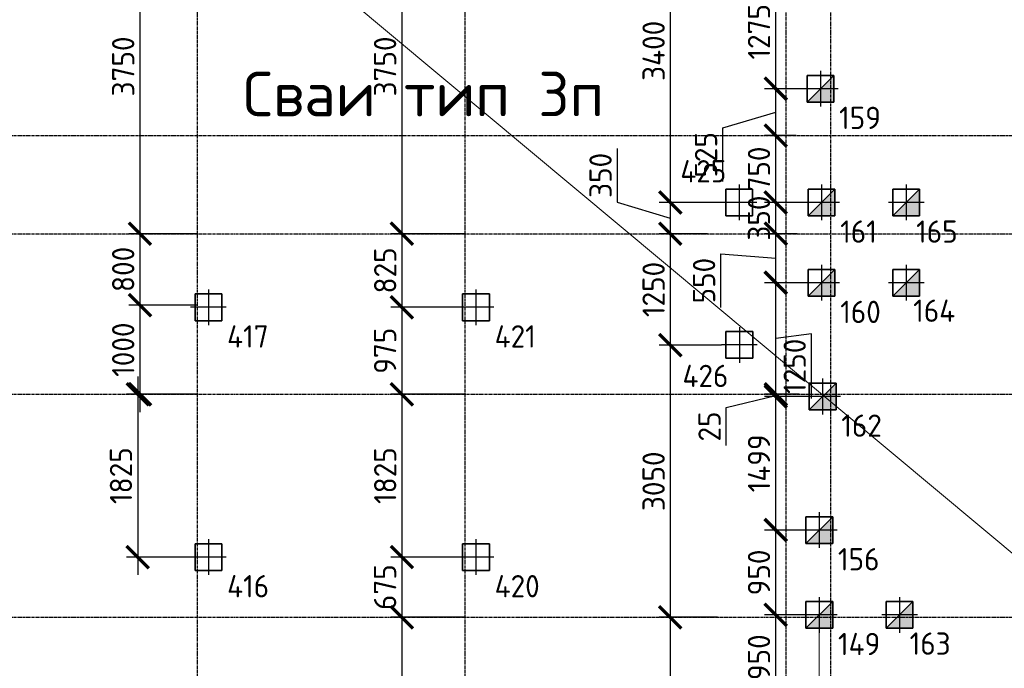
# Model space of a CAD drawing. Header units: millimetres. Extents: x -93479 to 1057970, y -66333 to 172656.
# Tile 225 of 256: x 357436 to 368478, y 41745 to 49015. Entities that reach past the tile are written whole.
import ezdxf

# ---------------------------------------------------------------- set-up
doc = ezdxf.new("R2010")
doc.units = ezdxf.units.MM
for name, pattern in [('______5', [1100, 800, -100, 100, -100]), ('DASHDOT', [25.4, 12.7, -6.35, 0, -6.35]), ('осевая', [50.8, 31.75, -6.35, 6.35, -6.35])]:
    doc.linetypes.add(name, pattern=pattern)
for name, color, linetype, lineweight in [('Standard', 7, 'Continuous', 25), ('КО_оси', 1, 'DASHDOT', 25), ('КО_осн_тон', 183, 'Continuous', 25), ('КО_фундаменты', 2, 'Continuous', 50), ('Оси', 40, '______5', 18), ('РАЗМЕРЫ', 7, 'Continuous', 9)]:
    doc.layers.add(name, color=color, linetype=linetype, lineweight=lineweight)
doc.styles.add('GOST-2.304_Type-B', font='GOST_Common.ttf')
doc.styles.add('ISOCPEUR', font='GOST_Common.ttf', dxfattribs={"height": 450})
doc.styles.add('ГОСТ', font='GOST_Common.ttf')
doc.dimstyles.new('СПДС', dxfattribs={"dimscale": 100, "dimtxt": 2.5, "dimasz": 2.5, "dimexe": 1.25, "dimexo": 0, "dimtad": 1, "dimdec": 0, "dimtxsty": 'GOST-2.304_Type-B', "dimblk": 'ARCHTICK', "dimcen": 2.5, "dimdle": 2, "dimadec": 0, "dimazin": 2, "dimtfac": 0.75, "dimtdec": 0, "dimtmove": 1, "dimatfit": 3, "dimfxl": 1, "dimtolj": 1, "dimarcsym": 1})

# ---------------------------------------------------------------- blocks, each defined once
blk = doc.blocks.new('оси')
at = {"layer": 'Оси', "color": 7, "linetype": 'осевая', "lineweight": 25, "transparency": 33554687}
for p, q in [((-2386.3, 151.4), (-2386.3, -36280.2)), ((613.7, 151.4), (613.7, -36280.2)), ((4213.5, -358.8), (4213.5, -35832.1)), ((4713.5, -358.8), (4713.5, -35832.1)), ((-11815.1, -9706.9), (53620.6, -9706.9)), ((-11815.1, -10806.9), (53620.6, -10806.9)), ((-11815.1, -12606.9), (53620.6, -12606.9)), ((-11815.1, -15106.9), (53620.6, -15106.9))]:
    blk.add_line(p, q, dxfattribs=at)
blk = doc.blocks.new('Свайка')
at = {"layer": 'КО_оси', "color": 7, "ltscale": 100}
for p, q in [((0, 200), (0, -200)), ((200, 0), (-200, 0))]:
    blk.add_line(p, q, dxfattribs=at)
at = {"layer": 'КО_фундаменты', "color": 7, "lineweight": 35, "ltscale": 100}
for p, q in [((150, 150), (-150, 150)), ((-150, 150), (-150, -150)), ((150, -150), (150, 150)), ((-150, -150), (150, -150))]:
    blk.add_line(p, q, dxfattribs=at)
blk = doc.blocks.new('сваи тип2')
at = {"layer": 'КО_оси', "color": 7, "ltscale": 100}
for p, q in [((-22918, 28209), (-22918, 27809)), ((-22718, 28009), (-23118, 28009))]:
    blk.add_line(p, q, dxfattribs=at)
at = {"layer": 'КО_фундаменты', "color": 7, "lineweight": 35, "ltscale": 100}
for p, q in [((-22768, 28159), (-23068, 28159)), ((-23068, 28159), (-23068, 27859)), ((-22768, 27859), (-22768, 28159)), ((-23068, 27859), (-22768, 27859))]:
    blk.add_line(p, q, dxfattribs=at)
at = {"layer": 'РАЗМЕРЫ', "color": 7}
blk.add_line((-23068, 27859), (-22768, 28159), dxfattribs=at)
at = {"layer": 'РАЗМЕРЫ', "color": 7, "linetype": 'Continuous', "transparency": 33554648}
for points in [[(-22768, 28009), (-22918, 28009), (-22768, 28159)], [(-22918, 27859), (-23068, 27859), (-22918, 28009)], [(-22918, 27859), (-22918, 28009), (-22768, 27859)], [(-22768, 27859), (-22918, 28009), (-22768, 28009)]]:
    blk.add_solid(points, dxfattribs=at)
blk = doc.blocks.new('_ArchTick')
at = {"color": 0, "linetype": 'ByBlock', "const_width": 0.15}
blk.add_lwpolyline([(-0.5, -0.5), (0.5, 0.5)], dxfattribs=at)
blk = doc.blocks.new('*D318')
at = {"layer": 'DEFPOINTS', "color": 0, "ltscale": 100, "transparency": 16777216}
for p in [(359403, 50366), (358785, 46616), (359428, 46616)]:
    blk.add_point(p, dxfattribs=at)
at = {"layer": 'РАЗМЕРЫ', "color": 0, "lineweight": -2, "transparency": 16777216}
for p, q in [((358785, 50566), (358785, 46416)), ((359403, 50366), (358660, 50366)), ((359428, 46616), (358660, 46616))]:
    blk.add_line(p, q, dxfattribs=at)
at = {"layer": 'РАЗМЕРЫ', "color": 0, "lineweight": -2, "ltscale": 100, "transparency": 16777216, "xscale": 250, "yscale": 250, "zscale": 250}
for p, rotation in [((358785, 50366), 90), ((358785, 46616), 270)]:
    blk.add_blockref('_ArchTick', p, dxfattribs=dict(at, rotation=rotation))
at = {"layer": 'РАЗМЕРЫ', "color": 0, "ltscale": 100, "transparency": 16777216, "insert": (358597, 48491), "char_height": 250, "attachment_point": 5, "rotation": 90, "style": 'GOST-2.304_Type-B'}
blk.add_mtext('\\A1;3750', dxfattribs=at)
blk = doc.blocks.new('*D319')
at = {"layer": 'DEFPOINTS', "color": 0, "ltscale": 100, "transparency": 16777216}
for p in [(359428, 46616), (358785, 45816), (359428, 45816)]:
    blk.add_point(p, dxfattribs=at)
at = {"layer": 'РАЗМЕРЫ', "color": 0, "lineweight": -2, "transparency": 16777216}
for p, q in [((358785, 46816), (358785, 45616)), ((359428, 46616), (358660, 46616)), ((359428, 45816), (358660, 45816))]:
    blk.add_line(p, q, dxfattribs=at)
at = {"layer": 'РАЗМЕРЫ', "color": 0, "lineweight": -2, "ltscale": 100, "transparency": 16777216, "xscale": 250, "yscale": 250, "zscale": 250}
for p, rotation in [((358785, 46616), 90), ((358785, 45816), 270)]:
    blk.add_blockref('_ArchTick', p, dxfattribs=dict(at, rotation=rotation))
at = {"layer": 'РАЗМЕРЫ', "color": 0, "ltscale": 100, "transparency": 16777216, "insert": (358597, 46216), "char_height": 250, "attachment_point": 5, "rotation": 90, "style": 'GOST-2.304_Type-B'}
blk.add_mtext('\\A1;800', dxfattribs=at)
blk = doc.blocks.new('*D320')
at = {"layer": 'DEFPOINTS', "color": 0, "ltscale": 100, "transparency": 16777216}
for p in [(359428, 45816), (358785, 44816), (359428, 44816)]:
    blk.add_point(p, dxfattribs=at)
at = {"layer": 'РАЗМЕРЫ', "color": 0, "lineweight": -2, "transparency": 16777216}
for p, q in [((358785, 46016), (358785, 44616)), ((359428, 45816), (358660, 45816)), ((359428, 44816), (358660, 44816))]:
    blk.add_line(p, q, dxfattribs=at)
at = {"layer": 'РАЗМЕРЫ', "color": 0, "lineweight": -2, "ltscale": 100, "transparency": 16777216, "xscale": 250, "yscale": 250, "zscale": 250}
for p, rotation in [((358785, 45816), 90), ((358785, 44816), 270)]:
    blk.add_blockref('_ArchTick', p, dxfattribs=dict(at, rotation=rotation))
at = {"layer": 'РАЗМЕРЫ', "color": 0, "ltscale": 100, "transparency": 16777216, "insert": (358597, 45316), "char_height": 250, "attachment_point": 5, "rotation": 90, "style": 'GOST-2.304_Type-B'}
blk.add_mtext('\\A1;1000', dxfattribs=at)
blk = doc.blocks.new('*D321')
at = {"layer": 'DEFPOINTS', "color": 0, "ltscale": 100, "transparency": 16777216}
for p in [(359428, 44816), (358760, 42991), (359353, 42991)]:
    blk.add_point(p, dxfattribs=at)
at = {"layer": 'РАЗМЕРЫ', "color": 0, "lineweight": -2, "transparency": 16777216}
for p, q in [((358760, 45016), (358760, 42791)), ((359428, 44816), (358635, 44816)), ((359353, 42991), (358635, 42991))]:
    blk.add_line(p, q, dxfattribs=at)
at = {"layer": 'РАЗМЕРЫ', "color": 0, "lineweight": -2, "ltscale": 100, "transparency": 16777216, "xscale": 250, "yscale": 250, "zscale": 250}
for p, rotation in [((358760, 44816), 90), ((358760, 42991), 270)]:
    blk.add_blockref('_ArchTick', p, dxfattribs=dict(at, rotation=rotation))
at = {"layer": 'РАЗМЕРЫ', "color": 0, "ltscale": 100, "transparency": 16777216, "insert": (358572, 43904), "char_height": 250, "attachment_point": 5, "rotation": 90, "style": 'GOST-2.304_Type-B'}
blk.add_mtext('\\A1;1825', dxfattribs=at)
blk = doc.blocks.new('*D330')
at = {"layer": 'DEFPOINTS', "color": 0, "ltscale": 100, "transparency": 16777216}
for p in [(362553, 50366), (361722, 46616), (362428, 46616)]:
    blk.add_point(p, dxfattribs=at)
at = {"layer": 'РАЗМЕРЫ', "color": 0, "lineweight": -2, "transparency": 16777216}
for p, q in [((361722, 50566), (361722, 46416)), ((362553, 50366), (361597, 50366)), ((362428, 46616), (361597, 46616))]:
    blk.add_line(p, q, dxfattribs=at)
at = {"layer": 'РАЗМЕРЫ', "color": 0, "lineweight": -2, "ltscale": 100, "transparency": 16777216, "xscale": 250, "yscale": 250, "zscale": 250}
for p, rotation in [((361722, 50366), 90), ((361722, 46616), 270)]:
    blk.add_blockref('_ArchTick', p, dxfattribs=dict(at, rotation=rotation))
at = {"layer": 'РАЗМЕРЫ', "color": 0, "ltscale": 100, "transparency": 16777216, "insert": (361534, 48491), "char_height": 250, "attachment_point": 5, "rotation": 90, "style": 'GOST-2.304_Type-B'}
blk.add_mtext('\\A1;3750', dxfattribs=at)
blk = doc.blocks.new('*D331')
at = {"layer": 'DEFPOINTS', "color": 0, "ltscale": 100, "transparency": 16777216}
for p in [(362428, 46616), (361722, 45791), (362553, 45791)]:
    blk.add_point(p, dxfattribs=at)
at = {"layer": 'РАЗМЕРЫ', "color": 0, "lineweight": -2, "transparency": 16777216}
for p, q in [((361722, 46816), (361722, 45591)), ((362428, 46616), (361597, 46616)), ((362553, 45791), (361597, 45791))]:
    blk.add_line(p, q, dxfattribs=at)
at = {"layer": 'РАЗМЕРЫ', "color": 0, "lineweight": -2, "ltscale": 100, "transparency": 16777216, "xscale": 250, "yscale": 250, "zscale": 250}
for p, rotation in [((361722, 46616), 90), ((361722, 45791), 270)]:
    blk.add_blockref('_ArchTick', p, dxfattribs=dict(at, rotation=rotation))
at = {"layer": 'РАЗМЕРЫ', "color": 0, "ltscale": 100, "transparency": 16777216, "insert": (361535, 46204), "char_height": 250, "attachment_point": 5, "rotation": 90, "style": 'GOST-2.304_Type-B'}
blk.add_mtext('\\A1;825', dxfattribs=at)
blk = doc.blocks.new('*D332')
at = {"layer": 'DEFPOINTS', "color": 0, "ltscale": 100, "transparency": 16777216}
for p in [(362553, 45791), (361722, 44816), (362428, 44816)]:
    blk.add_point(p, dxfattribs=at)
at = {"layer": 'РАЗМЕРЫ', "color": 0, "lineweight": -2, "transparency": 16777216}
for p, q in [((361722, 45991), (361722, 44616)), ((362553, 45791), (361597, 45791)), ((362428, 44816), (361597, 44816))]:
    blk.add_line(p, q, dxfattribs=at)
at = {"layer": 'РАЗМЕРЫ', "color": 0, "lineweight": -2, "ltscale": 100, "transparency": 16777216, "xscale": 250, "yscale": 250, "zscale": 250}
for p, rotation in [((361722, 45791), 90), ((361722, 44816), 270)]:
    blk.add_blockref('_ArchTick', p, dxfattribs=dict(at, rotation=rotation))
at = {"layer": 'РАЗМЕРЫ', "color": 0, "ltscale": 100, "transparency": 16777216, "insert": (361534, 45304), "char_height": 250, "attachment_point": 5, "rotation": 90, "style": 'GOST-2.304_Type-B'}
blk.add_mtext('\\A1;975', dxfattribs=at)
blk = doc.blocks.new('*D333')
at = {"layer": 'DEFPOINTS', "color": 0, "ltscale": 100, "transparency": 16777216}
for p in [(362428, 44816), (361722, 42991), (362553, 42991)]:
    blk.add_point(p, dxfattribs=at)
at = {"layer": 'РАЗМЕРЫ', "color": 0, "lineweight": -2, "transparency": 16777216}
for p, q in [((361722, 45016), (361722, 42791)), ((362428, 44816), (361597, 44816)), ((362553, 42991), (361597, 42991))]:
    blk.add_line(p, q, dxfattribs=at)
at = {"layer": 'РАЗМЕРЫ', "color": 0, "lineweight": -2, "ltscale": 100, "transparency": 16777216, "xscale": 250, "yscale": 250, "zscale": 250}
for p, rotation in [((361722, 44816), 90), ((361722, 42991), 270)]:
    blk.add_blockref('_ArchTick', p, dxfattribs=dict(at, rotation=rotation))
at = {"layer": 'РАЗМЕРЫ', "color": 0, "ltscale": 100, "transparency": 16777216, "insert": (361535, 43904), "char_height": 250, "attachment_point": 5, "rotation": 90, "style": 'GOST-2.304_Type-B'}
blk.add_mtext('\\A1;1825', dxfattribs=at)
blk = doc.blocks.new('*D334')
at = {"layer": 'DEFPOINTS', "color": 0, "ltscale": 100, "transparency": 16777216}
for p in [(362553, 42991), (361722, 42316), (362428, 42316)]:
    blk.add_point(p, dxfattribs=at)
at = {"layer": 'РАЗМЕРЫ', "color": 0, "lineweight": -2, "transparency": 16777216}
for p, q in [((361722, 43191), (361722, 42116)), ((362553, 42991), (361597, 42991)), ((362428, 42316), (361597, 42316))]:
    blk.add_line(p, q, dxfattribs=at)
at = {"layer": 'РАЗМЕРЫ', "color": 0, "lineweight": -2, "ltscale": 100, "transparency": 16777216, "xscale": 250, "yscale": 250, "zscale": 250}
for p, rotation in [((361722, 42991), 90), ((361722, 42316), 270)]:
    blk.add_blockref('_ArchTick', p, dxfattribs=dict(at, rotation=rotation))
at = {"layer": 'РАЗМЕРЫ', "color": 0, "ltscale": 100, "transparency": 16777216, "insert": (361534, 42654), "char_height": 250, "attachment_point": 5, "rotation": 90, "style": 'GOST-2.304_Type-B'}
blk.add_mtext('\\A1;675', dxfattribs=at)
blk = doc.blocks.new('*D335')
at = {"layer": 'DEFPOINTS', "color": 0, "ltscale": 100, "transparency": 16777216}
for p in [(362428, 42316), (361722, 40191), (363003, 40191)]:
    blk.add_point(p, dxfattribs=at)
at = {"layer": 'РАЗМЕРЫ', "color": 0, "lineweight": -2, "transparency": 16777216}
for p, q in [((361722, 42516), (361722, 39991)), ((362428, 42316), (361597, 42316)), ((363003, 40191), (361597, 40191))]:
    blk.add_line(p, q, dxfattribs=at)
at = {"layer": 'РАЗМЕРЫ', "color": 0, "lineweight": -2, "ltscale": 100, "transparency": 16777216, "xscale": 250, "yscale": 250, "zscale": 250}
for p, rotation in [((361722, 42316), 90), ((361722, 40191), 270)]:
    blk.add_blockref('_ArchTick', p, dxfattribs=dict(at, rotation=rotation))
at = {"layer": 'РАЗМЕРЫ', "color": 0, "ltscale": 100, "transparency": 16777216, "insert": (361535, 41254), "char_height": 250, "attachment_point": 5, "rotation": 90, "style": 'GOST-2.304_Type-B'}
blk.add_mtext('\\A1;2125', dxfattribs=at)
blk = doc.blocks.new('*D341')
at = {"layer": 'DEFPOINTS', "color": 0, "ltscale": 100, "transparency": 16777216}
for p in [(365303, 50366), (364732, 46966), (365303, 46966)]:
    blk.add_point(p, dxfattribs=at)
at = {"layer": 'РАЗМЕРЫ', "color": 0, "lineweight": -2, "transparency": 16777216}
for p, q in [((364732, 50566), (364732, 46766)), ((365303, 50366), (364607, 50366)), ((365303, 46966), (364607, 46966))]:
    blk.add_line(p, q, dxfattribs=at)
at = {"layer": 'РАЗМЕРЫ', "color": 0, "lineweight": -2, "ltscale": 100, "transparency": 16777216, "xscale": 250, "yscale": 250, "zscale": 250}
for p, rotation in [((364732, 50366), 90), ((364732, 46966), 270)]:
    blk.add_blockref('_ArchTick', p, dxfattribs=dict(at, rotation=rotation))
at = {"layer": 'РАЗМЕРЫ', "color": 0, "ltscale": 100, "transparency": 16777216, "insert": (364545, 48666), "char_height": 250, "attachment_point": 5, "rotation": 90, "style": 'GOST-2.304_Type-B'}
blk.add_mtext('\\A1;3400', dxfattribs=at)
blk = doc.blocks.new('*D342')
at = {"layer": 'DEFPOINTS', "color": 0, "ltscale": 100, "transparency": 16777216}
for p in [(365148, 46616), (364732, 45366), (365306, 45366)]:
    blk.add_point(p, dxfattribs=at)
at = {"layer": 'РАЗМЕРЫ', "color": 0, "lineweight": -2, "transparency": 16777216}
for p, q in [((364732, 46816), (364732, 45166)), ((365148, 46616), (364607, 46616)), ((365306, 45366), (364607, 45366))]:
    blk.add_line(p, q, dxfattribs=at)
at = {"layer": 'РАЗМЕРЫ', "color": 0, "lineweight": -2, "ltscale": 100, "transparency": 16777216, "xscale": 250, "yscale": 250, "zscale": 250}
for p, rotation in [((364732, 46616), 90), ((364732, 45366), 270)]:
    blk.add_blockref('_ArchTick', p, dxfattribs=dict(at, rotation=rotation))
at = {"layer": 'РАЗМЕРЫ', "color": 0, "ltscale": 100, "transparency": 16777216, "insert": (364545, 45991), "char_height": 250, "attachment_point": 5, "rotation": 90, "style": 'GOST-2.304_Type-B'}
blk.add_mtext('\\A1;1250', dxfattribs=at)
blk = doc.blocks.new('*D343')
at = {"layer": 'DEFPOINTS', "color": 0, "ltscale": 100, "transparency": 16777216}
for p in [(365306, 45366), (364732, 42316), (365263, 42316)]:
    blk.add_point(p, dxfattribs=at)
at = {"layer": 'РАЗМЕРЫ', "color": 0, "lineweight": -2, "transparency": 16777216}
for p, q in [((364732, 45566), (364732, 42116)), ((365306, 45366), (364607, 45366)), ((365263, 42316), (364607, 42316))]:
    blk.add_line(p, q, dxfattribs=at)
at = {"layer": 'РАЗМЕРЫ', "color": 0, "lineweight": -2, "ltscale": 100, "transparency": 16777216, "xscale": 250, "yscale": 250, "zscale": 250}
for p, rotation in [((364732, 45366), 90), ((364732, 42316), 270)]:
    blk.add_blockref('_ArchTick', p, dxfattribs=dict(at, rotation=rotation))
at = {"layer": 'РАЗМЕРЫ', "color": 0, "ltscale": 100, "transparency": 16777216, "insert": (364545, 43841), "char_height": 250, "attachment_point": 5, "rotation": 90, "style": 'GOST-2.304_Type-B'}
blk.add_mtext('\\A1;3050', dxfattribs=at)
blk = doc.blocks.new('*D344')
at = {"layer": 'DEFPOINTS', "color": 0, "ltscale": 100, "transparency": 16777216}
for p in [(365263, 42316), (364732, 40191), (365303, 40191)]:
    blk.add_point(p, dxfattribs=at)
at = {"layer": 'РАЗМЕРЫ', "color": 0, "lineweight": -2, "transparency": 16777216}
for p, q in [((364732, 42516), (364732, 39991)), ((365263, 42316), (364607, 42316)), ((365303, 40191), (364607, 40191))]:
    blk.add_line(p, q, dxfattribs=at)
at = {"layer": 'РАЗМЕРЫ', "color": 0, "lineweight": -2, "ltscale": 100, "transparency": 16777216, "xscale": 250, "yscale": 250, "zscale": 250}
for p, rotation in [((364732, 42316), 90), ((364732, 40191), 270)]:
    blk.add_blockref('_ArchTick', p, dxfattribs=dict(at, rotation=rotation))
at = {"layer": 'РАЗМЕРЫ', "color": 0, "ltscale": 100, "transparency": 16777216, "insert": (364545, 41254), "char_height": 250, "attachment_point": 5, "rotation": 90, "style": 'GOST-2.304_Type-B'}
blk.add_mtext('\\A1;2125', dxfattribs=at)
blk = doc.blocks.new('*D251')
at = {"layer": 'DEFPOINTS', "color": 0, "ltscale": 100, "transparency": 16777216}
for p in [(365915, 42344), (366203, 42344), (366203, 41394)]:
    blk.add_point(p, dxfattribs=at)
at = {"layer": 'РАЗМЕРЫ', "color": 0, "lineweight": -2, "transparency": 16777216}
for p, q in [((365915, 41194), (365915, 42544)), ((366203, 42344), (365790, 42344)), ((366203, 41394), (365790, 41394))]:
    blk.add_line(p, q, dxfattribs=at)
at = {"layer": 'РАЗМЕРЫ', "color": 0, "lineweight": -2, "ltscale": 100, "transparency": 16777216, "xscale": 250, "yscale": 250, "zscale": 250}
for p, rotation in [((365915, 42344), 90), ((365915, 41394), 270)]:
    blk.add_blockref('_ArchTick', p, dxfattribs=dict(at, rotation=rotation))
at = {"layer": 'РАЗМЕРЫ', "color": 0, "ltscale": 100, "transparency": 16777216, "insert": (365727, 41869), "char_height": 250, "attachment_point": 5, "rotation": 90, "style": 'GOST-2.304_Type-B'}
blk.add_mtext('\\A1;950', dxfattribs=at)
blk = doc.blocks.new('*D252')
at = {"layer": 'DEFPOINTS', "color": 0, "ltscale": 100, "transparency": 16777216}
for p in [(365915, 43294), (366203, 43294), (366167, 42344)]:
    blk.add_point(p, dxfattribs=at)
at = {"layer": 'РАЗМЕРЫ', "color": 0, "lineweight": -2, "transparency": 16777216}
for p, q in [((365915, 42144), (365915, 43494)), ((366203, 43294), (365790, 43294)), ((366167, 42344), (365790, 42344))]:
    blk.add_line(p, q, dxfattribs=at)
at = {"layer": 'РАЗМЕРЫ', "color": 0, "lineweight": -2, "ltscale": 100, "transparency": 16777216, "xscale": 250, "yscale": 250, "zscale": 250}
for p, rotation in [((365915, 43294), 90), ((365915, 42344), 270)]:
    blk.add_blockref('_ArchTick', p, dxfattribs=dict(at, rotation=rotation))
at = {"layer": 'РАЗМЕРЫ', "color": 0, "ltscale": 100, "transparency": 16777216, "insert": (365727, 42819), "char_height": 250, "attachment_point": 5, "rotation": 90, "style": 'GOST-2.304_Type-B'}
blk.add_mtext('\\A1;950', dxfattribs=at)
blk = doc.blocks.new('*D253')
at = {"layer": 'DEFPOINTS', "color": 0, "ltscale": 100, "transparency": 16777216}
for p in [(365915, 44791), (366241, 44791), (366203, 43293)]:
    blk.add_point(p, dxfattribs=at)
at = {"layer": 'РАЗМЕРЫ', "color": 0, "lineweight": -2, "transparency": 16777216}
for p, q in [((365915, 43093), (365915, 44991)), ((366241, 44791), (365790, 44791)), ((366203, 43293), (365790, 43293))]:
    blk.add_line(p, q, dxfattribs=at)
at = {"layer": 'РАЗМЕРЫ', "color": 0, "lineweight": -2, "ltscale": 100, "transparency": 16777216, "xscale": 250, "yscale": 250, "zscale": 250}
for p, rotation in [((365915, 44791), 90), ((365915, 43293), 270)]:
    blk.add_blockref('_ArchTick', p, dxfattribs=dict(at, rotation=rotation))
at = {"layer": 'РАЗМЕРЫ', "color": 0, "ltscale": 100, "transparency": 16777216, "insert": (365727, 44042), "char_height": 250, "attachment_point": 5, "rotation": 90, "style": 'GOST-2.304_Type-B'}
blk.add_mtext('\\A1;1499', dxfattribs=at)
blk = doc.blocks.new('*D254')
at = {"layer": 'DEFPOINTS', "color": 0, "ltscale": 100, "transparency": 16777216}
for p in [(365915, 44816), (366179, 44816), (366241, 44791)]:
    blk.add_point(p, dxfattribs=at)
at = {"layer": 'РАЗМЕРЫ', "color": 0, "lineweight": -2, "transparency": 16777216}
for p, q in [((365915, 44591), (365915, 45016)), ((365359, 44668), (365915, 44804)), ((366179, 44816), (365790, 44816)), ((366241, 44791), (365790, 44791)), ((365359, 44243), (365359, 44668))]:
    blk.add_line(p, q, dxfattribs=at)
at = {"layer": 'РАЗМЕРЫ', "color": 0, "lineweight": -2, "ltscale": 100, "transparency": 16777216, "xscale": 250, "yscale": 250, "zscale": 250}
for p, rotation in [((365915, 44816), 270), ((365915, 44791), 90)]:
    blk.add_blockref('_ArchTick', p, dxfattribs=dict(at, rotation=rotation))
at = {"layer": 'РАЗМЕРЫ', "color": 0, "ltscale": 100, "transparency": 16777216, "insert": (365172, 44455), "char_height": 250, "attachment_point": 5, "rotation": 90, "style": 'GOST-2.304_Type-B'}
blk.add_mtext('\\A1;25', dxfattribs=at)
blk = doc.blocks.new('*D255')
at = {"layer": 'DEFPOINTS', "color": 0, "ltscale": 100, "transparency": 16777216}
for p in [(365915, 46066), (366228, 46066), (366179, 44816)]:
    blk.add_point(p, dxfattribs=at)
at = {"layer": 'РАЗМЕРЫ', "color": 0, "lineweight": -2, "transparency": 16777216}
for p, q in [((365915, 44616), (365915, 46266)), ((366228, 46066), (365790, 46066)), ((366315, 45493), (365915, 45441)), ((366315, 44767), (366315, 45493)), ((366179, 44816), (365790, 44816))]:
    blk.add_line(p, q, dxfattribs=at)
at = {"layer": 'РАЗМЕРЫ', "color": 0, "lineweight": -2, "ltscale": 100, "transparency": 16777216, "xscale": 250, "yscale": 250, "zscale": 250}
for p, rotation in [((365915, 46066), 90), ((365915, 44816), 270)]:
    blk.add_blockref('_ArchTick', p, dxfattribs=dict(at, rotation=rotation))
at = {"layer": 'РАЗМЕРЫ', "color": 0, "ltscale": 100, "transparency": 16777216, "insert": (366127, 45130), "char_height": 250, "attachment_point": 5, "rotation": 90, "style": 'GOST-2.304_Type-B'}
blk.add_mtext('\\A1;1250', dxfattribs=at)
blk = doc.blocks.new('*D256')
at = {"layer": 'DEFPOINTS', "color": 0, "ltscale": 100, "transparency": 16777216}
for p in [(365915, 46616), (366155, 46616), (366228, 46066)]:
    blk.add_point(p, dxfattribs=at)
at = {"layer": 'РАЗМЕРЫ', "color": 0, "lineweight": -2, "transparency": 16777216}
for p, q in [((365915, 45866), (365915, 46816)), ((366155, 46616), (365790, 46616)), ((365299, 45790), (365299, 46390)), ((365299, 46390), (365915, 46341)), ((366228, 46066), (365790, 46066))]:
    blk.add_line(p, q, dxfattribs=at)
at = {"layer": 'РАЗМЕРЫ', "color": 0, "lineweight": -2, "ltscale": 100, "transparency": 16777216, "xscale": 250, "yscale": 250, "zscale": 250}
for p, rotation in [((365915, 46616), 90), ((365915, 46066), 270)]:
    blk.add_blockref('_ArchTick', p, dxfattribs=dict(at, rotation=rotation))
at = {"layer": 'РАЗМЕРЫ', "color": 0, "ltscale": 100, "transparency": 16777216, "insert": (365111, 46090), "char_height": 250, "attachment_point": 5, "rotation": 90, "style": 'GOST-2.304_Type-B'}
blk.add_mtext('\\A1;550', dxfattribs=at)
blk = doc.blocks.new('*D257')
at = {"layer": 'DEFPOINTS', "color": 0, "ltscale": 100, "transparency": 16777216}
for p in [(365915, 46966), (366228, 46966), (366155, 46616)]:
    blk.add_point(p, dxfattribs=at)
at = {"layer": 'РАЗМЕРЫ', "color": 0, "lineweight": -2, "transparency": 16777216}
for p, q in [((365915, 46416), (365915, 47166)), ((366228, 46966), (365790, 46966)), ((366155, 46616), (365790, 46616))]:
    blk.add_line(p, q, dxfattribs=at)
at = {"layer": 'РАЗМЕРЫ', "color": 0, "lineweight": -2, "ltscale": 100, "transparency": 16777216, "xscale": 250, "yscale": 250, "zscale": 250}
for p, rotation in [((365915, 46966), 90), ((365915, 46616), 270)]:
    blk.add_blockref('_ArchTick', p, dxfattribs=dict(at, rotation=rotation))
at = {"layer": 'РАЗМЕРЫ', "color": 0, "ltscale": 100, "transparency": 16777216, "insert": (365727, 46791), "char_height": 250, "attachment_point": 5, "rotation": 90, "style": 'GOST-2.304_Type-B'}
blk.add_mtext('\\A1;350', dxfattribs=at)
blk = doc.blocks.new('*D258')
at = {"layer": 'DEFPOINTS', "color": 0, "ltscale": 100, "transparency": 16777216}
for p in [(365915, 47716), (366144, 47716), (366228, 46966)]:
    blk.add_point(p, dxfattribs=at)
at = {"layer": 'РАЗМЕРЫ', "color": 0, "lineweight": -2, "transparency": 16777216}
for p, q in [((365915, 46766), (365915, 47916)), ((366144, 47716), (365790, 47716)), ((366228, 46966), (365790, 46966))]:
    blk.add_line(p, q, dxfattribs=at)
at = {"layer": 'РАЗМЕРЫ', "color": 0, "lineweight": -2, "ltscale": 100, "transparency": 16777216, "xscale": 250, "yscale": 250, "zscale": 250}
for p, rotation in [((365915, 47716), 90), ((365915, 46966), 270)]:
    blk.add_blockref('_ArchTick', p, dxfattribs=dict(at, rotation=rotation))
at = {"layer": 'РАЗМЕРЫ', "color": 0, "ltscale": 100, "transparency": 16777216, "insert": (365727, 47341), "char_height": 250, "attachment_point": 5, "rotation": 90, "style": 'GOST-2.304_Type-B'}
blk.add_mtext('\\A1;750', dxfattribs=at)
blk = doc.blocks.new('*D259')
at = {"layer": 'DEFPOINTS', "color": 0, "ltscale": 100, "transparency": 16777216}
for p in [(365915, 48241), (366216, 48241), (366144, 47716)]:
    blk.add_point(p, dxfattribs=at)
at = {"layer": 'РАЗМЕРЫ', "color": 0, "lineweight": -2, "transparency": 16777216}
for p, q in [((365915, 47516), (365915, 48441)), ((366216, 48241), (365790, 48241)), ((365321, 47801), (365915, 47979)), ((365321, 47200), (365321, 47801)), ((366144, 47716), (365790, 47716))]:
    blk.add_line(p, q, dxfattribs=at)
at = {"layer": 'РАЗМЕРЫ', "color": 0, "lineweight": -2, "ltscale": 100, "transparency": 16777216, "xscale": 250, "yscale": 250, "zscale": 250}
for p, rotation in [((365915, 48241), 90), ((365915, 47716), 270)]:
    blk.add_blockref('_ArchTick', p, dxfattribs=dict(at, rotation=rotation))
at = {"layer": 'РАЗМЕРЫ', "color": 0, "ltscale": 100, "transparency": 16777216, "insert": (365133, 47500), "char_height": 250, "attachment_point": 5, "rotation": 90, "style": 'GOST-2.304_Type-B'}
blk.add_mtext('\\A1;525', dxfattribs=at)
blk = doc.blocks.new('*D260')
at = {"layer": 'DEFPOINTS', "color": 0, "ltscale": 100, "transparency": 16777216}
for p in [(365915, 49516), (366203, 49516), (366216, 48241)]:
    blk.add_point(p, dxfattribs=at)
at = {"layer": 'РАЗМЕРЫ', "color": 0, "lineweight": -2, "transparency": 16777216}
for p, q in [((365915, 48041), (365915, 49716)), ((366203, 49516), (365790, 49516)), ((366216, 48241), (365790, 48241))]:
    blk.add_line(p, q, dxfattribs=at)
at = {"layer": 'РАЗМЕРЫ', "color": 0, "lineweight": -2, "ltscale": 100, "transparency": 16777216, "xscale": 250, "yscale": 250, "zscale": 250}
for p, rotation in [((365915, 49516), 90), ((365915, 48241), 270)]:
    blk.add_blockref('_ArchTick', p, dxfattribs=dict(at, rotation=rotation))
at = {"layer": 'РАЗМЕРЫ', "color": 0, "ltscale": 100, "transparency": 16777216, "insert": (365727, 48879), "char_height": 250, "attachment_point": 5, "rotation": 90, "style": 'GOST-2.304_Type-B'}
blk.add_mtext('\\A1;1275', dxfattribs=at)
blk = doc.blocks.new('*D306')
at = {"layer": 'DEFPOINTS', "color": 0, "ltscale": 100, "transparency": 16777216}
for p in [(365303, 46966), (364732, 46616), (364948, 46616)]:
    blk.add_point(p, dxfattribs=at)
at = {"layer": 'РАЗМЕРЫ', "color": 0, "lineweight": -2, "transparency": 16777216}
for p, q in [((364138, 47570), (364138, 46970)), ((364732, 47166), (364732, 46416)), ((364138, 46970), (364732, 46791)), ((365303, 46966), (364607, 46966)), ((364948, 46616), (364607, 46616))]:
    blk.add_line(p, q, dxfattribs=at)
at = {"layer": 'РАЗМЕРЫ', "color": 0, "lineweight": -2, "ltscale": 100, "transparency": 16777216, "xscale": 250, "yscale": 250, "zscale": 250}
for p, rotation in [((364732, 46966), 90), ((364732, 46616), 270)]:
    blk.add_blockref('_ArchTick', p, dxfattribs=dict(at, rotation=rotation))
at = {"layer": 'РАЗМЕРЫ', "color": 0, "ltscale": 100, "transparency": 16777216, "insert": (363950, 47270), "char_height": 250, "attachment_point": 5, "rotation": 90, "style": 'GOST-2.304_Type-B'}
blk.add_mtext('\\A1;350', dxfattribs=at)

msp = doc.modelspace()

# ---------------------------------------------------------------- linework, layer by layer
at = {"layer": 'РАЗМЕРЫ', "color": 240, "ltscale": 100, "true_color": 0xed1f24}
msp.add_line((342876.7, 64470.9), (425592.8, -4553.7), dxfattribs=at)
at = {"layer": 'РАЗМЕРЫ', "color": 7}
msp.add_line((366403.1, 41393.6, -360), (366403.1, 42343.6, -360), dxfattribs=at)

# ---------------------------------------------------------------- block references
at = {"color": 7}
msp.add_blockref('оси', (361814.4, 57423.2), dxfattribs=at)
at = {"layer": 'КО_оси', "color": 7}
for p in [(365503.1, 46966.3, -3460), (359553.1, 45791.3, -360), (362553.1, 45791.2, -360), (365506.4, 45369.6, -3100), (359553.1, 42991.3, -360), (362553.1, 42991.3, -360)]:
    msp.add_blockref('Свайка', p, dxfattribs=at)
at = {"layer": 'РАЗМЕРЫ', "color": 7}
for p in [(389333.7, 20232.2, -3100), (389346.2, 18957.2, -3100), (390296.2, 18957.2, -3100), (389346.2, 18057.2, -3100), (390296.2, 18057.2, -3100), (389358.7, 16782.2, -3100), (389321.2, 15284.4, -360), (389321.2, 14334.4, -360), (390221.2, 14334.4, -360)]:
    msp.add_blockref('сваи тип2', p, dxfattribs=at)

# ---------------------------------------------------------------- texts
at = {"layer": 'Standard', "color": 7, "linetype": 'Continuous', "lineweight": 25, "transparency": 33554687, "insert": (361965.9, 48182.1), "char_height": 500, "width": 5969.977, "attachment_point": 5, "style": 'ISOCPEUR'}
msp.add_mtext('\\A1;{\\fISOCPEUR|b0|i0|c204|p34;Сваи тип \\fISOCPEUR|b0|i0|c0|p34;3\\fISOCPEUR|b0|i0|c204|p34;п}', dxfattribs=at)
at = {"layer": 'КО_осн_тон', "color": 7, "style": 'ГОСТ'}
for s, p in [('159', (366624.8, 47789.7, -3100)), ('425', (364844.3, 47191.4, -360)), ('161', (366637.3, 46514.7, -3100)), ('165', (367488.6, 46515, -3100)), ('160', (366637.3, 45614.7, -3100)), ('164', (367456, 45628, -3100)), ('417', (359762.3, 45339.7)), ('421', (362762.3, 45339.7)), ('426', (364869.1, 44897)), ('162', (366649.8, 44339.7, -3100)), ('156', (366612.3, 42842, -360)), ('416', (359762.3, 42539.7)), ('420', (362762.3, 42539.7)), ('149', (366612.3, 41892, -360)), ('163', (367416.1, 41896.5, -360))]:
    msp.add_text(s, height=250, dxfattribs=at).set_placement(p)

# ---------------------------------------------------------------- dimensions: what is measured, and where the dimension line sits
at = {"layer": 'РАЗМЕРЫ', "color": 7}
for base, p1, p2, picture, middle in [((358784.6, 46616.3), (359403.1, 50366.3, -360), (359428.1, 46616.3), '*D318', (358596.7, 48491.3)), ((361722.2, 46616.3), (362553.1, 50366.3, -360), (362428.1, 46616.3), '*D330', (361534.3, 48491.3)), ((364732.2, 46966.3), (365303.1, 50366.3, -3460), (365303.1, 46966.3, -3460), '*D341', (364544.6, 48666.3)), ((365914.8, 49516.3), (366215.6, 48241.3, -3100), (366203.1, 49516.3, -3100), '*D260', (365726.9, 48878.8)), ((365914.8, 48241.3), (366144.3, 47716.3), (366215.6, 48241.3, -3100), '*D259', (365133.1, 47738.1)), ((365914.8, 47716.3), (366228.1, 46966.3, -3100), (366144.3, 47716.3), '*D258', (365726.9, 47341.3)), ((364732.2, 46616.3), (365303.1, 46966.3, -3460), (364948.4, 46616.3), '*D306', (363950.5, 47032)), ((358784.6, 45816.3), (359428.1, 46616.3), (359428.1, 45816.3), '*D319', (358596.9, 46216.3)), ((361722.2, 45791.2), (362428.1, 46616.3), (362553.1, 45791.2, -360), '*D331', (361534.6, 46203.8)), ((364732.2, 45366.2), (365148.1, 46616.3), (365305.9, 45366.2, -3097), '*D342', (364544.6, 45991.3)), ((358784.6, 44816.3), (359428.1, 45816.3), (359428.1, 44816.3), '*D320', (358596.9, 45316.3)), ((361722.2, 44816.3), (362553.1, 45791.2, -360), (362428.1, 44816.3), '*D332', (361534.3, 45303.8)), ((364732.2, 42316.3), (365305.9, 45366.2, -3097), (365262.9, 42316.3), '*D343', (364544.6, 43841.3)), ((358759.6, 42991.3), (359428.1, 44816.3), (359353.1, 42991.3, -360), '*D321', (358571.9, 43903.8)), ((361722.2, 42991.3), (362428.1, 44816.3), (362553.1, 42991.3, -360), '*D333', (361534.6, 43903.8)), ((365914.8, 44791.3), (366203.3, 43292.6, -360), (366240.6, 44791.3, -3100), '*D253', (365727.3, 44041.9)), ((365914.8, 43293.6, 2740), (366167, 42343.6, 2740), (366203.1, 43293.6, -360), '*D252', (365727.2, 42818.6, 2740)), ((361722.2, 42316.3), (362553.1, 42991.3, -360), (362428.1, 42316.3), '*D334', (361534.3, 42653.8)), ((361722.2, 40191.3), (362428.1, 42316.3), (363003.1, 40191.3, -360), '*D335', (361534.6, 41253.8)), ((364732.2, 40191.3), (365262.9, 42316.3), (365303.1, 40191.3, -360), '*D344', (364544.6, 41253.8)), ((365914.8, 42343.6, 2740), (366203.1, 41393.6, -360), (366203.1, 42343.6, -360), '*D251', (365727.2, 41868.6, 2740))]:
    dim = msp.add_linear_dim(base=base, p1=p1, p2=p2, angle=90, dimstyle='СПДС', dxfattribs=at)
    dim.commit()
    dim.dimension.update_dxf_attribs({"geometry": picture, "text_midpoint": middle})
for base, p1, p2, picture, middle in [((365914.8, 46966.3), (366154.5, 46616.3), (366228.1, 46966.3, -3100), '*D257', (365914.8, 46791.3)), ((365914.8, 46616.3), (366228.1, 46066.3, -3100), (366154.5, 46616.3), '*D256', (365298.9, 46327.9)), ((365914.8, 46066.3), (366179.2, 44816.3), (366228.1, 46066.3, -3100), '*D255', (366314.7, 45430.3)), ((365914.8, 44816.3), (366240.6, 44791.3, -3100), (366179.2, 44816.3), '*D254', (365359.2, 44605.6))]:
    dim = msp.add_linear_dim(base=base, p1=p1, p2=p2, angle=90, dimstyle='СПДС', dxfattribs=at)
    dim.commit()
    dim.dimension.update_dxf_attribs({"geometry": picture, "text_midpoint": middle, "dimtype": 160})

doc.saveas('drawing.dxf')
